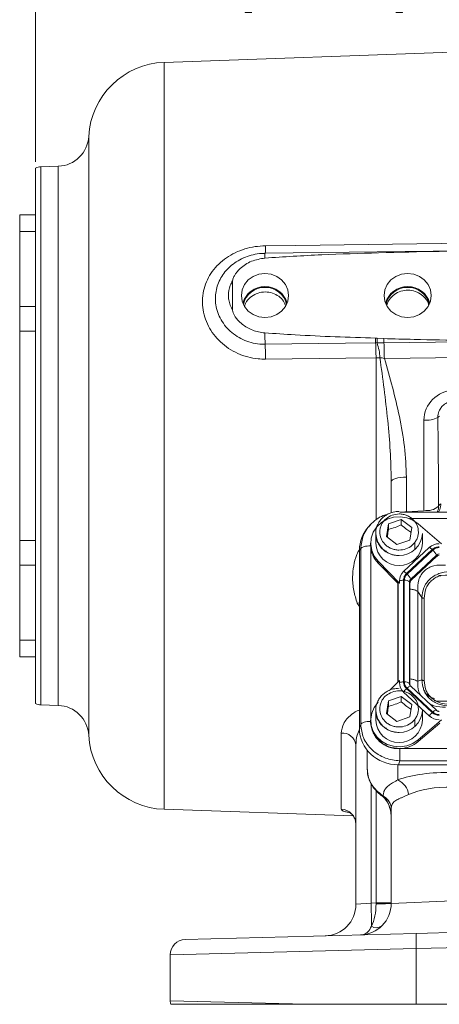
# Model space of a CAD drawing. Header units: inches. Extents: x 0.3 to 33.9, y 0.2 to 21.6.
# Tile 9 of 24: x 18.3 to 21.6, y 6 to 13.7. Entities that reach past the tile are written whole.
import ezdxf

# ---------------------------------------------------------------- set-up
doc = ezdxf.new("R2010")
doc.units = ezdxf.units.IN
doc.header["$MEASUREMENT"] = 0
doc.layers.add('SLD-0', color=7, linetype='Continuous', lineweight=15)
doc.styles.add('SLDTEXTSTYLE0', font='TXT', dxfattribs={"width": 0.75})
doc.dimstyles.new('SLDDIMSTYLE0', dxfattribs={"dimtxt": 0.25, "dimasz": 0.13, "dimexe": 0, "dimexo": 0.0625, "dimgap": 0.0625, "dimtad": 0, "dimtih": 1, "dimtoh": 1, "dimrnd": 1e-09, "dimzin": 12, "dimdsep": 46, "dimtxsty": 'SLDTEXTSTYLE0', "dimsah": 1, "dimcen": 0.09, "dimadec": 0, "dimazin": 3, "dimtfac": 1, "dimtofl": 0, "dimtmove": 0, "dimatfit": 3, "dimfxl": 1, "dimfrac": 2, "dimtolj": 1, "dimtzin": 12, "dimarcsym": 0})

# ---------------------------------------------------------------- blocks, each defined once
blk = doc.blocks.new('_D_6')
at = {"layer": 'SLD-0'}
for p, q in [((15.222, 11.6128), (15.222, 15.5199)), ((18.5173, 15.4317), (18.4665, 15.4317)), ((18.4665, 15.4317), (18.4665, 15.0349)), ((19.6602, 15.4317), (19.711, 15.4317)), ((19.711, 15.4317), (19.711, 15.0349)), ((15.222, 15.3949), (18.3777, 15.3949)), ((22.9555, 15.3949), (19.7998, 15.3949)), ((18.4665, 15.0349), (18.5173, 15.0349)), ((19.711, 15.0349), (19.6602, 15.0349))]:
    blk.add_line(p, q, dxfattribs=at)
for points in [[(15.222, 15.3949), (15.352, 15.3749), (15.352, 15.4149)], [(22.9555, 15.3949), (22.8255, 15.4149), (22.8255, 15.3749)]]:
    blk.add_solid(points, dxfattribs=at)
at = {"layer": 'SLD-0', "char_height": 0.25, "attachment_point": 1, "style": 'SLDTEXTSTYLE0'}
for s, insert in [('7.73', (18.6639, 15.8048, -1.544)), ('196.43', (18.5808, 15.3571, -1.544))]:
    blk.add_mtext(s, dxfattribs=dict(at, insert=insert))
blk = doc.blocks.new('_D_8')
at = {"layer": 'SLD-0'}
for p, q in [((18.3875, 12.6207), (18.3875, 14.2865)), ((20.1001, 14.1983), (20.0493, 14.1983)), ((20.0493, 14.1983), (20.0493, 13.8014)), ((21.243, 14.1983), (21.2938, 14.1983)), ((21.2938, 14.1983), (21.2938, 13.8014)), ((18.3875, 14.1615), (19.9605, 14.1615)), ((22.9555, 14.1615), (21.3826, 14.1615)), ((20.0493, 13.8014), (20.1001, 13.8014)), ((21.2938, 13.8014), (21.243, 13.8014))]:
    blk.add_line(p, q, dxfattribs=at)
for points in [[(18.3875, 14.1615), (18.5175, 14.1415), (18.5175, 14.1815)], [(22.9555, 14.1615), (22.8255, 14.1815), (22.8255, 14.1415)]]:
    blk.add_solid(points, dxfattribs=at)
at = {"layer": 'SLD-0', "char_height": 0.25, "attachment_point": 1, "style": 'SLDTEXTSTYLE0'}
for s, insert in [('4.57', (20.2467, 14.5714, -1.544)), ('116.03', (20.1636, 14.1237, -1.544))]:
    blk.add_mtext(s, dxfattribs=dict(at, insert=insert))

msp = doc.modelspace()

# ---------------------------------------------------------------- linework, layer by layer
at = {"color": 7, "linetype": 'Continuous', "lineweight": 15}
for p, q in [((22.9555, 13.5316), (19.4069, 13.4077)), ((18.3875, 12.0184), (18.3875, 12.5707)), ((18.5685, 12.5854), (18.4314, 12.5806)), ((18.3875, 12.2016), (18.2625, 12.2016)), ((18.2625, 12.2016), (18.2625, 12.0692)), ((18.3875, 12.0688), (18.2625, 12.0688)), ((18.2625, 12.0688), (18.2625, 11.4756)), ((18.3875, 12.0184), (18.3875, 11.8778)), ((18.3875, 8.3325), (18.3875, 11.8778)), ((20.0369, 11.86), (20.0432, 11.8622)), ((22.0013, 11.9193), (20.2067, 11.8966)), ((19.9487, 11.4458), (19.9487, 11.6793)), ((18.3875, 11.4756), (18.2625, 11.4756)), ((18.2625, 11.4756), (18.2625, 11.2791)), ((18.3875, 11.2791), (18.2625, 11.2791)), ((18.2625, 11.2791), (18.2625, 9.6236)), ((21.0805, 11.2255), (21.0935, 11.2246)), ((21.0935, 11.2246), (21.1468, 11.2209)), ((21.148, 11.1877), (21.0929, 11.1865)), ((22.1913, 11.2008), (21.148, 11.1877)), ((21.1155, 11.0702), (21.0849, 11.0692)), ((22.9555, 11.0872), (21.1508, 11.0645)), ((21.4647, 9.8619), (21.4647, 10.5748)), ((21.2055, 10.0899), (21.2051, 10.1031)), ((21.2055, 9.8435), (21.2055, 10.0899)), ((21.3262, 10.1243), (21.3262, 9.8508)), ((24.6369, 9.8477), (21.2732, 9.8477)), ((21.3262, 9.8508), (21.4599, 9.857)), ((21.0382, 9.7463), (21.0268, 9.7338)), ((21.0444, 9.7512), (21.0393, 9.7453)), ((21.1667, 9.6542), (21.1836, 9.7538)), ((21.1836, 9.7538), (21.2844, 9.79)), ((21.1836, 9.7108), (21.1836, 9.7538)), ((21.2844, 9.79), (21.3684, 9.7265)), ((21.2844, 9.79), (21.2844, 9.747)), ((21.6042, 9.5977), (21.4195, 9.7557)), ((21.0825, 9.6789), (21.0825, 9.6008)), ((21.3684, 9.7265), (21.3515, 9.6269)), ((21.4525, 9.6008), (21.4525, 9.6789)), ((18.3875, 9.6236), (18.2625, 9.6236)), ((18.2625, 9.6236), (18.2625, 9.4271)), ((21.0425, 9.6008), (21.0425, 9.5865)), ((21.0425, 9.5865), (21.0426, 9.5812)), ((21.2506, 9.5908), (21.1667, 9.6542)), ((21.3515, 9.6269), (21.2506, 9.5908)), ((21.3925, 9.5516), (21.3925, 9.6008)), ((20.9536, 9.5461), (20.9639, 9.5575)), ((20.9536, 9.5461), (20.9536, 8.1368)), ((20.9639, 9.5575), (20.9639, 8.1676)), ((21.166, 9.5417), (21.1663, 9.5343)), ((21.507, 9.567), (21.3037, 9.3773)), ((21.5297, 9.5512), (21.3264, 9.3614)), ((21.534, 9.5471), (21.3308, 9.3574)), ((21.1017, 9.4589), (21.2708, 9.2865)), ((21.1017, 9.4589), (21.1017, 9.4445)), ((21.258, 9.2852), (21.1017, 9.4445)), ((21.5633, 9.5074), (21.36, 9.3176)), ((21.5658, 9.4978), (21.3625, 9.308)), ((21.5658, 9.4978), (21.5633, 9.5074)), ((18.3875, 9.4271), (18.2625, 9.4271)), ((18.2625, 9.4271), (18.2625, 8.8339)), ((21.258, 9.2852), (21.2616, 9.2888)), ((21.258, 9.2852), (21.258, 8.5017)), ((21.2708, 9.2865), (21.2708, 9.3032)), ((21.303, 9.3086), (21.303, 8.5034)), ((21.3091, 9.3086), (21.3091, 8.5034)), ((21.3505, 9.2961), (21.3505, 8.491)), ((21.354, 9.2888), (21.3505, 9.2961)), ((21.354, 9.2888), (21.354, 8.4837)), ((21.3625, 9.308), (21.36, 9.3176)), ((21.4156, 9.2205), (21.4156, 8.509)), ((21.4477, 9.1707), (21.4156, 9.2205)), ((21.4477, 9.1707), (21.4477, 8.519)), ((21.4658, 9.167), (21.4658, 8.5153)), ((18.2625, 8.8344), (18.2625, 8.7016)), ((18.2625, 8.8339), (18.3875, 8.8339)), ((18.2625, 8.7016), (18.3875, 8.7016)), ((21.2708, 8.5147), (21.1974, 8.4399)), ((21.2708, 8.5147), (21.2708, 8.498)), ((21.4477, 8.519), (21.4156, 8.509)), ((21.3037, 8.4239), (21.507, 8.2342)), ((21.3264, 8.4506), (21.5297, 8.2608)), ((21.3308, 8.4546), (21.534, 8.2648)), ((21.354, 8.4837), (21.3505, 8.491)), ((21.5627, 8.2805), (21.3594, 8.4702)), ((21.1667, 8.2539), (21.1836, 8.3535)), ((21.1836, 8.3535), (21.2844, 8.3896)), ((21.1836, 8.3105), (21.1836, 8.3535)), ((21.2844, 8.3896), (21.3684, 8.3261)), ((21.2844, 8.3896), (21.2844, 8.3466)), ((21.573, 8.3516), (21.5446, 8.3564)), ((18.4314, 8.3226), (18.5685, 8.3178)), ((21.0825, 8.2785), (21.0825, 8.2004)), ((21.3684, 8.3261), (21.3515, 8.2266)), ((21.4525, 8.2004), (21.4525, 8.2785)), ((21.0425, 8.2004), (21.0425, 8.1861)), ((21.2506, 8.1904), (21.1667, 8.2539)), ((21.3515, 8.2266), (21.2506, 8.1904)), ((21.3925, 8.1512), (21.3925, 8.2004)), ((21.4195, 8.0455), (21.6042, 8.2035)), ((20.9536, 8.1368), (20.9639, 8.1676)), ((21.166, 8.1413), (21.1663, 8.134)), ((21.5902, 8.1772), (21.4195, 8.0312)), ((20.8097, 7.4962), (20.8097, 8.099)), ((21.4195, 8.0455), (21.4195, 8.0312)), ((20.9255, 6.7436), (20.9255, 8.0051)), ((21.0155, 7.9548), (21.0155, 7.9623)), ((21.0155, 7.9548), (21.0155, 7.8146)), ((21.2765, 7.9762), (24.6336, 7.9762)), ((21.2628, 7.8482), (21.2732, 7.879)), ((21.2732, 7.879), (24.6369, 7.879)), ((21.2628, 7.8482), (24.6473, 7.8482)), ((21.1302, 7.6026), (21.1378, 7.5972)), ((21.1422, 7.6024), (21.1475, 7.5972)), ((19.4069, 7.4955), (20.9043, 7.4432)), ((21.2055, 6.751), (21.2055, 7.4986)), ((20.9255, 6.7436), (21.0462, 6.7531)), ((21.0462, 6.7531), (21.0849, 6.7541)), ((21.0849, 6.7541), (21.2055, 6.7541)), ((21.2055, 6.751), (21.6881, 6.7699)), ((21.4032, 6.5126), (22.9555, 6.5532)), ((19.5724, 6.4647), (21.4032, 6.5126)), ((21.4032, 6.3926), (19.4555, 6.3447)), ((22.9555, 6.4333), (21.4032, 6.3926)), ((21.4032, 6.3926), (21.4032, 5.952)), ((19.4555, 5.9785), (19.4555, 6.3447)), ((19.4555, 5.9785), (20.5321, 5.952)), ((21.4032, 5.952), (20.5321, 5.952)), ((22.9555, 5.952), (21.4032, 5.952))]:
    msp.add_line(p, q, dxfattribs=at)
at = {"color": 8, "linetype": 'Continuous', "lineweight": 15}
for p, q in [((19.4069, 13.4077), (19.4069, 10.4516)), ((18.8095, 12.8217), (18.8095, 8.0815)), ((18.4314, 12.5806), (18.4314, 10.4516)), ((18.5685, 10.4516), (18.5685, 12.5854)), ((21.0849, 9.7868), (21.0849, 11.0692)), ((18.4314, 10.4516), (18.4314, 8.3226)), ((18.5685, 8.3178), (18.5685, 10.4516)), ((19.4069, 10.4516), (19.4069, 7.4955)), ((24.5064, 9.7963), (21.3497, 9.7963)), ((21.0427, 9.5781), (21.0427, 8.2088)), ((21.2616, 9.2888), (21.2616, 8.5053)), ((20.9366, 9.1266), (20.9536, 9.1308)), ((20.9536, 9.1002), (20.9366, 9.1266)), ((21.2568, 7.8482), (21.2568, 7.7285)), ((21.0462, 7.698), (21.0462, 6.7531)), ((21.0849, 6.7541), (21.0849, 7.6442))]:
    msp.add_line(p, q, dxfattribs=at)
at = {"color": 7, "linetype": 'Continuous', "lineweight": 15, "flags": 128}
for points in [[(20.2097, 11.9558), (20.4496, 11.9589), (21.409, 11.9712), (22.9555, 11.9911)], [(20.2055, 11.7369), (20.1572, 11.7309), (20.1122, 11.7135), (20.0735, 11.6858), (20.0438, 11.6497), (20.0252, 11.6077), (20.0188, 11.5625), (20.0252, 11.5174), (20.0438, 11.4754), (20.0735, 11.4393), (20.1122, 11.4116), (20.1572, 11.3942), (20.2055, 11.3882), (20.2539, 11.3942), (20.2989, 11.4116), (20.3376, 11.4393), (20.3672, 11.4754), (20.3859, 11.5174), (20.3923, 11.5625), (20.3859, 11.6077), (20.3672, 11.6497), (20.3376, 11.6858), (20.2989, 11.7135), (20.2539, 11.7309), (20.2055, 11.7369)], [(21.3355, 11.7369), (21.2872, 11.7309), (21.2422, 11.7135), (21.2035, 11.6858), (21.1738, 11.6497), (21.1552, 11.6077), (21.1488, 11.5625), (21.1552, 11.5174), (21.1738, 11.4754), (21.2035, 11.4393), (21.2422, 11.4116), (21.2872, 11.3942), (21.3355, 11.3882), (21.3839, 11.3942), (21.4289, 11.4116), (21.4676, 11.4393), (21.4972, 11.4754), (21.5159, 11.5174), (21.5223, 11.5625), (21.5159, 11.6077), (21.4972, 11.6497), (21.4676, 11.6858), (21.4289, 11.7135), (21.3839, 11.7309), (21.3355, 11.7369)], [(21.082, 11.1868), (20.8422, 11.1838), (20.2069, 11.1758)], [(21.0849, 11.0692), (20.8451, 11.0662), (20.2097, 11.0583)], [(21.3262, 10.1243), (21.3024, 10.1234), (21.2797, 10.1214), (21.2588, 10.1181), (21.2406, 10.1138), (21.2257, 10.1086), (21.2146, 10.1028), (21.2078, 10.0965), (21.2055, 10.0899)], [(21.4195, 9.7557), (21.3768, 9.7844), (21.328, 9.8031), (21.2758, 9.8107), (21.2233, 9.8067), (21.1731, 9.7915), (21.1282, 9.7657), (21.0909, 9.7309), (21.0633, 9.6889), (21.0469, 9.6421), (21.0427, 9.593), (21.0508, 9.5444), (21.0708, 9.4988), (21.1017, 9.4589)], [(21.1017, 8.3423), (21.0708, 8.3024), (21.0508, 8.2568), (21.0427, 8.2082), (21.0469, 8.1591), (21.0633, 8.1123), (21.0909, 8.0703), (21.1282, 8.0355), (21.1731, 8.0097), (21.2233, 7.9945), (21.2758, 7.9905), (21.328, 7.9981), (21.3768, 8.0168), (21.4195, 8.0455)]]:
    msp.add_lwpolyline(points, dxfattribs=at)
at = {"color": 8, "linetype": 'Continuous', "lineweight": 15, "flags": 128}
for points in [[(21.3594, 8.4702), (21.3587, 8.4707), (21.3565, 8.4711), (21.3535, 8.4705), (21.3498, 8.4689), (21.3456, 8.4664), (21.3409, 8.4632), (21.3359, 8.4592), (21.3308, 8.4546)], [(21.0805, 7.6539), (21.0784, 7.6515), (21.0782, 7.6511)], [(21.1422, 7.6024), (21.1354, 7.6014), (21.1304, 7.6031)]]:
    msp.add_lwpolyline(points, dxfattribs=at)
at = {"color": 7, "linetype": 'Continuous', "lineweight": 15}
for centre, radius, start, end in [((19.4285, 12.7881), 0.62, 92, 176.88827), ((18.5598, 12.8353), 0.25, 272, 356.88827), ((18.4355, 12.4607), 0.12, 92, 113.57818), ((20.2006, 11.4574), 0.1752, 88.39307, 165.64611), ((20.2004, 11.4586), 0.1678, 88.23125, 169.09037), ((20.2105, 11.4574), 0.1752, 14.35389, 91.60693), ((20.2107, 11.4586), 0.1678, 10.90963, 91.76875), ((21.3306, 11.4574), 0.1752, 88.39307, 165.64611), ((21.3304, 11.4586), 0.1678, 88.23125, 169.09037), ((21.3405, 11.4574), 0.1752, 14.35389, 91.60693), ((21.3407, 11.4586), 0.1678, 10.90963, 91.76875), ((22.703, 11.2918), 2.4988, 180.58459, 182.66137), ((22.7884, 11.2721), 1.7085, 181.56303, 182.86348), ((21.9694, 11.1917), 0.8764, 177.8467, 180.33772), ((17.4503, 11.0497), 2.7594, 0.17835, 2.6193), ((18.3196, 11.0607), 2.7654, 0.1765, 2.61331), ((20.7545, 11.0604), 0.3611, 1.56136, 20.44063), ((22.8889, 11.2712), 1.7428, 181.65426, 182.74511), ((18.2194, 11.0612), 2.9314, 0.06435, 2.47299), ((21.6136, 10.5603), 0.054, 119.60348, 136.62238), ((21.4787, 10.7845), 0.2102, 266.19262, 297.08373), ((21.6114, 9.885), 0.0321, 113.25042, 164.74634), ((21.4888, 10.0013), 0.1414, 260.18406, 310.35352), ((21.2675, 9.6883), 0.1852, 182.89385, 357.10615), ((21.2675, 9.6101), 0.1852, 182.89385, 357.10615), ((21.5857, 9.4814), 0.1163, 89.69328, 132.58986), ((21.2456, 9.5878), 0.2031, 182.7504, 224.86995), ((21.4769, 9.4997), 0.0737, 44.27452, 65.95092), ((21.4634, 9.4646), 0.1086, 23.22388, 49.4763), ((21.5861, 9.4825), 0.0338, 89.69328, 132.58986), ((21.5862, 9.4756), 0.0301, 89.69328, 132.58986), ((21.3722, 9.3025), 0.1014, 132.52476, 179.62316), ((21.2736, 9.3099), 0.0737, 44.27452, 65.95092), ((21.2602, 9.2748), 0.1086, 23.22388, 49.4763), ((21.3009, 9.2223), 0.0863, 88.59507, 110.37676), ((21.3162, 9.257), 0.052, 48.73696, 97.7903), ((21.3799, 9.2959), 0.0294, 132.52476, 179.62316), ((21.3803, 9.2887), 0.0262, 132.52476, 179.62316), ((21.3009, 8.4171), 0.0863, 88.59507, 110.37676), ((21.3722, 8.4987), 0.1014, 180.37684, 227.47524), ((21.3162, 8.4519), 0.052, 48.73696, 97.7903), ((21.4289, 8.3399), 0.1508, 132.80896, 146.14421), ((21.3797, 8.4837), 0.0257, 180.10621, 209.10367), ((18.4355, 8.4425), 0.12, 246.42182, 268), ((18.5598, 8.0679), 0.25, 3.11173, 88), ((21.2675, 8.2879), 0.1852, 182.89385, 357.10615), ((21.5601, 8.2769), 0.00444, 53.46026, 101.95005), ((21.2606, 8.1939), 0.2182, 182.06591, 273.29625), ((21.2675, 8.2098), 0.1852, 182.89385, 357.10615), ((21.6322, 8.1502), 0.1508, 132.80896, 146.14421), ((21.5857, 8.3198), 0.1163, 227.41014, 270.30672), ((19.4285, 8.1151), 0.62, 183.11173, 268), ((20.8181, 7.991), 0.1084, 7.4986, 94.43837), ((21.2688, 8.2096), 0.2335, 271.87645, 310.19645), ((21.1944, 7.5921), 0.15, 7.5632, 65.40884), ((21.0904, 7.4972), 0.1152, 0.72547, 60.28003), ((20.8066, 7.3773), 0.1189, 0.45905, 88.49515), ((20.6755, 6.7436), 0.25, 271.5, 0), ((20.9555, 6.751), 0.25, 271.5, 0), ((15.8417, 6.6047), 5.2066, 359.61685, 1.6338), ((21.1144, 7.9279), 1.1805, 268.57209, 274.42791), ((21.0875, 6.6321), 0.0736, 237.68444, 305.31556), ((22.5498, 6.4526), 1.1481, 177.00545, 182.99455), ((19.5755, 6.3447), 0.12, 91.5, 180), ((19.5755, 5.9785), 0.12, 180, 192.75741)]:
    msp.add_arc(centre, radius, start, end, dxfattribs=at)
at = {"color": 8, "linetype": 'Continuous', "lineweight": 15}
for centre, radius, start, end in [((19.8863, 11.9405), 0.3237, 352.15383, 2.71631), ((20.3717, 11.8673), 0.1676, 169.92772, 182.91147), ((21.3793, 8.491), 0.0288, 180.09126, 209.32116), ((21.5783, 8.2245), 0.0599, 108.69708, 137.71443), ((21.1433, 7.6092), 0.0127, 233.20601, 289.34521)]:
    msp.add_arc(centre, radius, start, end, dxfattribs=at)
at = {"color": 7, "linetype": 'Continuous', "lineweight": 15}
for centre, major_axis, ratio, start_param, end_param in [((21.7097, 10.5779), (0.2415, 0.0428), 0.962793, 1.4369, 2.97279), ((21.4605, 9.6851), (0.0043, 2.6055), 0.046027, 4.792529, 5.070198), ((21.2724, 9.5371), (0.313, -0.0656), 0.927683, 2.642019, 3.333612), ((23.5304, 9.503), (3.4384, 0.1121), 0.032567, 4.108741, 4.407208), ((21.303, 9.2441), (-0.0413, 0.0448), 0.170211, 5.767586, 6.291275), ((23.5304, 8.1957), (3.4384, -0.1121), 0.032567, 1.739821, 2.177444), ((21.2724, 8.1458), (0.313, 0.0656), 0.927683, 2.949574, 4.490212), ((21.7099, 7.5463), (0.6249, -0.0274), 0.383235, 1.622509, 2.398549), ((21.7055, 7.4297), (0.4998, -0.0303), 0.478472, 1.634733, 2.410774), ((21.0805, 7.4245), (0, 0.2045), 0.611254, 4.712389, 5.718047), ((20.9555, 6.751), (-0.0065, 0.2499), 0.517444, 3.888295, 4.686209), ((21.0805, 6.7542), (-0.0033, 0.25), 0.017441, 4.686437, 4.711704)]:
    msp.add_ellipse(centre, major_axis=major_axis, ratio=ratio, start_param=start_param, end_param=end_param, dxfattribs=at)
at = {"color": 8, "linetype": 'Continuous', "lineweight": 15}
msp.add_ellipse((21.3305, 9.7961), major_axis=(0.1249, 0.0102), ratio=0.438104, start_param=1.569865, end_param=1.771679, dxfattribs=at)
at = {"color": 7, "linetype": 'Continuous', "lineweight": 15}
for points, knots in [([(20.2097, 11.0583), (20.19, 11.0587), (20.1423, 11.0597), (20.0678, 11.074), (19.9889, 11.1018), (19.9163, 11.1422), (19.8521, 11.193), (19.7982, 11.253), (19.7558, 11.3196), (19.7264, 11.3916), (19.7102, 11.4665), (19.7084, 11.5424), (19.7205, 11.6172), (19.747, 11.6884), (19.7862, 11.7543), (19.8375, 11.8127), (19.8989, 11.8626), (19.9688, 11.9027), (20.0453, 11.9322), (20.1264, 11.9513), (20.1819, 11.9543), (20.2097, 11.9558)], [0, 0, 0, 0, 0.038378, 0.09291, 0.147439, 0.201566, 0.255685, 0.308751, 0.361806, 0.414177, 0.466541, 0.51909, 0.571642, 0.624715, 0.677797, 0.731116, 0.784444, 0.838115, 0.891791, 0.945895, 1, 1, 1, 1]), ([(20.2043, 11.8587), (20.1681, 11.8525), (20.0961, 11.8401), (20.013, 11.7856), (19.9694, 11.7315), (19.9517, 11.697), (19.9494, 11.6834), (19.9487, 11.6793)], [0, 0, 0, 0, 0.322606, 0.642639, 0.869131, 0.960935, 1, 1, 1, 1]), ([(20.2067, 11.8954), (20.1915, 11.8952), (20.1537, 11.8946), (20.096, 11.8831), (20.056, 11.8673), (20.037, 11.8597)], [0, 0, 0, 0, 0.26036, 0.647401, 1, 1, 1, 1]), ([(22.3053, 11.923), (22.2253, 11.922), (21.8254, 11.9174), (21.2751, 11.9061), (20.6546, 11.8867), (20.3544, 11.8681), (20.2043, 11.8587)], [0, 0, 0, 0, 0.114153, 0.570777, 0.785343, 1, 1, 1, 1]), ([(19.9487, 11.6793), (19.9422, 11.6669), (19.9229, 11.6302), (19.914, 11.5774), (19.9186, 11.5099), (19.9361, 11.4725), (19.9487, 11.4458)], [0, 0, 0, 0, 0.169371, 0.500138, 0.642092, 1, 1, 1, 1]), ([(20.368, 11.4838), (20.3612, 11.4989), (20.3468, 11.5305), (20.3046, 11.566), (20.2515, 11.5881), (20.1928, 11.5924), (20.1354, 11.5789), (20.087, 11.5486), (20.0548, 11.5133), (20.0471, 11.4873), (20.0445, 11.4787)], [0, 0, 0, 0, 0.123653, 0.258367, 0.393563, 0.528756, 0.66359, 0.798199, 0.932889, 1, 1, 1, 1]), ([(21.5011, 11.4889), (21.5009, 11.4902), (21.4987, 11.5091), (21.4767, 11.5417), (21.4367, 11.5794), (21.3831, 11.6017), (21.3247, 11.6067), (21.2672, 11.5937), (21.2182, 11.5641), (21.1835, 11.5256), (21.1747, 11.4957), (21.171, 11.4832)], [0, 0, 0, 0, 0.008878, 0.136772, 0.265089, 0.393868, 0.522663, 0.651127, 0.779371, 0.90768, 1, 1, 1, 1]), ([(19.9487, 11.4458), (19.9505, 11.4385), (19.9573, 11.4098), (19.9945, 11.3594), (20.0616, 11.3048), (20.1388, 11.2744), (20.1877, 11.2684), (20.2043, 11.2663)], [0, 0, 0, 0, 0.070467, 0.277117, 0.56329, 0.852377, 1, 1, 1, 1]), ([(20.2043, 11.2663), (20.2841, 11.2609), (20.5758, 11.2409), (20.8682, 11.232), (21.0805, 11.2255)], [0, 0, 0, 0, 0.273569, 1, 1, 1, 1]), ([(21.0929, 11.1865), (21.0913, 11.1866), (21.0877, 11.1868), (21.084, 11.1868), (21.082, 11.1868)], [0, 0, 0, 0, 0.44896, 1, 1, 1, 1]), ([(21.1468, 11.2209), (21.2267, 11.2188), (21.5748, 11.2095), (21.9231, 11.2046), (22.1913, 11.2008)], [0, 0, 0, 0, 0.2297207, 1, 1, 1, 1]), ([(21.1508, 11.0645), (21.1449, 11.0657), (21.133, 11.0681), (21.1214, 11.0695), (21.1155, 11.0702)], [0, 0, 0, 0, 0.49659, 1, 1, 1, 1]), ([(21.1508, 11.0645), (21.1727, 10.9884), (21.2167, 10.8361), (21.2719, 10.6038), (21.3155, 10.3667), (21.3226, 10.2053), (21.3262, 10.1243)], [0, 0, 0, 0, 0.247523, 0.495355, 0.746644, 1, 1, 1, 1]), ([(21.5744, 10.5974), (21.5749, 10.6062), (21.5763, 10.6292), (21.5895, 10.661), (21.6136, 10.6917), (21.6459, 10.715), (21.6785, 10.7258), (21.698, 10.7273), (21.7028, 10.7277)], [0, 0, 0, 0, 0.1337925, 0.3499936, 0.507744, 0.714733, 0.929626, 1, 1, 1, 1]), ([(21.5987, 9.9145), (21.5977, 9.8987), (21.5963, 9.8747), (21.5828, 9.8545), (21.5782, 9.8477)], [0, 0, 0, 0, 0.6601704, 1, 1, 1, 1]), ([(21.1799, 9.8325), (21.1673, 9.8289), (21.1338, 9.8194), (21.0844, 9.7907), (21.0536, 9.761), (21.0381, 9.7462)], [0, 0, 0, 0, 0.231501, 0.616126, 1, 1, 1, 1]), ([(21.2675, 9.8538), (21.2519, 9.8527), (21.2301, 9.8513), (21.1993, 9.842), (21.1743, 9.8309), (21.1471, 9.8129), (21.1224, 9.7891), (21.1017, 9.7594), (21.0878, 9.7244), (21.0814, 9.6946), (21.0833, 9.6773), (21.0838, 9.6731)], [0, 0, 0, 0, 0.15825, 0.22183, 0.327461, 0.437744, 0.556894, 0.682817, 0.815333, 0.954951, 1, 1, 1, 1]), ([(21.2127, 9.8237), (21.2314, 9.8284), (21.2602, 9.8356), (21.3003, 9.8308), (21.3302, 9.8218), (21.3575, 9.8071), (21.3876, 9.7822), (21.4138, 9.7428), (21.4226, 9.6971), (21.4181, 9.6599), (21.4083, 9.6319), (21.3926, 9.6064), (21.3659, 9.5783), (21.3237, 9.5538), (21.2747, 9.5456), (21.2348, 9.5498), (21.2049, 9.559), (21.1775, 9.5736), (21.1475, 9.5985), (21.1213, 9.638), (21.1125, 9.6837), (21.117, 9.7209), (21.1268, 9.7489), (21.1425, 9.7743), (21.169, 9.8029), (21.1955, 9.8155), (21.2127, 9.8237)], [0, 0, 0, 0, 0.059864, 0.09209, 0.125, 0.15791, 0.190136, 0.25, 0.309864, 0.34209, 0.375, 0.40791, 0.440136, 0.5, 0.559864, 0.59209, 0.625, 0.65791, 0.690136, 0.75, 0.809864, 0.84209, 0.875, 0.90791, 0.940136, 1, 1, 1, 1]), ([(21.5787, 9.8792), (21.5788, 9.8773), (21.5789, 9.8667), (21.5735, 9.8563), (21.5691, 9.8477)], [0, 0, 0, 0, 0.178476, 1, 1, 1, 1]), ([(21.579, 9.8791), (21.5793, 9.8801), (21.5808, 9.8848), (21.5806, 9.8897), (21.5804, 9.8935)], [0, 0, 0, 0, 0.230462, 1, 1, 1, 1]), ([(21.1836, 9.7108), (21.2016, 9.7157), (21.2353, 9.7249), (21.2688, 9.7399), (21.2844, 9.747)], [0, 0, 0, 0, 0.5347467, 1, 1, 1, 1]), ([(21.2844, 9.747), (21.2994, 9.734), (21.3253, 9.7117), (21.351, 9.695), (21.3618, 9.688)], [0, 0, 0, 0, 0.580034, 1, 1, 1, 1]), ([(21.0838, 9.6731), (21.0842, 9.6634), (21.0851, 9.6404), (21.0979, 9.6059), (21.119, 9.5722), (21.1466, 9.5449), (21.1755, 9.5262), (21.2032, 9.5144), (21.2329, 9.506), (21.2547, 9.5048), (21.2675, 9.5041)], [0, 0, 0, 0, 0.107557, 0.254792, 0.400566, 0.542531, 0.672806, 0.769146, 0.864015, 1, 1, 1, 1]), ([(21.1735, 9.6491), (21.1743, 9.6532), (21.1776, 9.6717), (21.181, 9.6937), (21.1836, 9.7108)], [0, 0, 0, 0, 0.221926, 1, 1, 1, 1]), ([(21.6365, 9.4267), (21.605, 9.4283), (21.5584, 9.4308), (21.502, 9.4095), (21.4667, 9.3848), (21.4399, 9.3515), (21.4154, 9.2973), (21.4155, 9.2514), (21.4156, 9.2205)], [0, 0, 0, 0, 0.257397, 0.381602, 0.5, 0.618394, 0.742603, 1, 1, 1, 1]), ([(21.6685, 9.3769), (21.6395, 9.3738), (21.5957, 9.369), (21.5439, 9.3434), (21.5098, 9.3179), (21.4825, 9.2861), (21.4554, 9.238), (21.4507, 9.1975), (21.4477, 9.1707)], [0, 0, 0, 0, 0.248977, 0.376059, 0.5, 0.623945, 0.751023, 1, 1, 1, 1]), ([(21.4477, 8.519), (21.4507, 8.4917), (21.4554, 8.4504), (21.4825, 8.4017), (21.5098, 8.3699), (21.5439, 8.3444), (21.5957, 8.3194), (21.6395, 8.3155), (21.6685, 8.3128)], [0, 0, 0, 0, 0.248977, 0.376059, 0.5, 0.623945, 0.751023, 1, 1, 1, 1]), ([(21.4658, 8.5153), (21.4683, 8.4901), (21.4719, 8.4523), (21.4963, 8.4072), (21.5214, 8.3779), (21.5528, 8.3545), (21.601, 8.3317), (21.6416, 8.3283), (21.6685, 8.3261)], [0, 0, 0, 0, 0.250062, 0.376147, 0.5, 0.62379, 0.749938, 1, 1, 1, 1]), ([(21.2675, 8.4534), (21.2519, 8.4524), (21.2301, 8.4509), (21.1993, 8.4416), (21.1743, 8.4306), (21.1471, 8.4126), (21.1224, 8.3888), (21.1017, 8.359), (21.0878, 8.324), (21.0814, 8.2942), (21.0833, 8.277), (21.0838, 8.2728)], [0, 0, 0, 0, 0.15825, 0.22183, 0.327461, 0.437744, 0.556894, 0.682817, 0.815333, 0.954951, 1, 1, 1, 1]), ([(21.2127, 8.4234), (21.2314, 8.428), (21.2602, 8.4352), (21.3003, 8.4305), (21.3302, 8.4215), (21.3575, 8.4067), (21.3876, 8.3819), (21.4138, 8.3424), (21.4226, 8.2967), (21.4181, 8.2595), (21.4083, 8.2315), (21.3926, 8.206), (21.3659, 8.178), (21.3237, 8.1534), (21.2747, 8.1453), (21.2348, 8.1495), (21.2049, 8.1586), (21.1775, 8.1733), (21.1475, 8.1981), (21.1213, 8.2376), (21.1125, 8.2833), (21.117, 8.3205), (21.1268, 8.3485), (21.1425, 8.3739), (21.169, 8.4025), (21.1955, 8.4151), (21.2127, 8.4234)], [0, 0, 0, 0, 0.059864, 0.09209, 0.125, 0.15791, 0.190136, 0.25, 0.309864, 0.34209, 0.375, 0.40791, 0.440136, 0.5, 0.559864, 0.59209, 0.625, 0.65791, 0.690136, 0.75, 0.809864, 0.84209, 0.875, 0.90791, 0.940136, 1, 1, 1, 1]), ([(21.5471, 8.3728), (21.5393, 8.3752), (21.522, 8.3805), (21.5016, 8.3929), (21.484, 8.408), (21.4698, 8.4279), (21.461, 8.4455), (21.4595, 8.4593), (21.4592, 8.4627)], [0, 0, 0, 0, 0.117403, 0.263779, 0.436404, 0.6414, 0.911425, 1, 1, 1, 1]), ([(21.1836, 8.3105), (21.2016, 8.3154), (21.2353, 8.3245), (21.2688, 8.3396), (21.2844, 8.3466)], [0, 0, 0, 0, 0.534747, 1, 1, 1, 1]), ([(21.2844, 8.3466), (21.2994, 8.3336), (21.3253, 8.3113), (21.351, 8.2946), (21.3618, 8.2876)], [0, 0, 0, 0, 0.580034, 1, 1, 1, 1]), ([(21.0838, 8.2728), (21.0842, 8.2631), (21.0851, 8.2401), (21.0979, 8.2056), (21.119, 8.1718), (21.1466, 8.1446), (21.1755, 8.1258), (21.2032, 8.114), (21.2329, 8.1056), (21.2547, 8.1044), (21.2675, 8.1037)], [0, 0, 0, 0, 0.1075566, 0.2547921, 0.4005664, 0.5425312, 0.6728059, 0.769146, 0.8640146, 1, 1, 1, 1]), ([(21.1735, 8.2487), (21.1743, 8.2528), (21.1776, 8.2714), (21.181, 8.2933), (21.1836, 8.3105)], [0, 0, 0, 0, 0.221926, 1, 1, 1, 1]), ([(21.5863, 8.2703), (21.5837, 8.2705), (21.5786, 8.2708), (21.5713, 8.2731), (21.5646, 8.2765), (21.561, 8.2797), (21.5591, 8.2812)], [0, 0, 0, 0, 0.252641, 0.5035, 0.75261, 1, 1, 1, 1]), ([(20.9639, 8.1676), (20.9683, 8.1318), (20.975, 8.0765), (21.0138, 8.01), (21.0534, 7.9644), (21.1023, 7.9273), (21.1741, 7.8906), (21.2342, 7.8835), (21.2732, 7.879)], [0, 0, 0, 0, 0.240418, 0.371173, 0.5, 0.62883, 0.759582, 1, 1, 1, 1]), ([(21.0446, 8.1823), (21.0473, 8.1581), (21.0518, 8.1194), (21.0791, 8.072), (21.1086, 8.0377), (21.1454, 8.0101), (21.1992, 7.9834), (21.244, 7.979), (21.2732, 7.9762)], [0, 0, 0, 0, 0.219463, 0.351506, 0.485911, 0.620316, 0.75236, 1, 1, 1, 1]), ([(21.0155, 7.8146), (21.0181, 7.7892), (21.0233, 7.7385), (21.0535, 7.6852), (21.0757, 7.6595), (21.0805, 7.6539)], [0, 0, 0, 0, 0.440119, 0.877499, 1, 1, 1, 1]), ([(21.0169, 7.8111), (21.0167, 7.8033), (21.0163, 7.7792), (21.0263, 7.7391), (21.0466, 7.6944), (21.065, 7.6647), (21.0777, 7.6521), (21.0786, 7.6512)], [0, 0, 0, 0, 0.135615, 0.415722, 0.697939, 0.977482, 1, 1, 1, 1]), ([(21.1422, 7.6024), (21.1424, 7.6069), (21.1429, 7.6161), (21.1457, 7.6301), (21.1507, 7.6444), (21.1592, 7.6587), (21.1706, 7.6721), (21.1843, 7.684), (21.1997, 7.695), (21.2164, 7.7054), (21.2352, 7.7163), (21.2496, 7.7244), (21.2568, 7.7285)], [0, 0, 0, 0, 0.085725, 0.171611, 0.283741, 0.396269, 0.510037, 0.624249, 0.717407, 0.810847, 0.905231, 1, 1, 1, 1]), ([(21.0789, 7.6517), (21.0818, 7.6479), (21.0945, 7.6314), (21.113, 7.6158), (21.1281, 7.6049), (21.1305, 7.6032)], [0, 0, 0, 0, 0.202674, 0.87327, 1, 1, 1, 1]), ([(21.0805, 7.6539), (21.0817, 7.6527), (21.0996, 7.6331), (21.1216, 7.6172), (21.1422, 7.6024)], [0, 0, 0, 0, 0.061953, 1, 1, 1, 1]), ([(21.1357, 7.599), (21.1392, 7.5959), (21.1538, 7.5831), (21.1747, 7.554), (21.1942, 7.5095), (21.2041, 7.4649), (21.2051, 7.4358), (21.2055, 7.4245)], [0, 0, 0, 0, 0.0713734, 0.2930277, 0.5465112, 0.8230675, 1, 1, 1, 1]), ([(21.3431, 7.6119), (21.3349, 7.6082), (21.3185, 7.6009), (21.2961, 7.5915), (21.2756, 7.5828), (21.2568, 7.5739), (21.2403, 7.5645), (21.2266, 7.5538), (21.2161, 7.5413), (21.2096, 7.5277), (21.2061, 7.5134), (21.2057, 7.5036), (21.2055, 7.4986)], [0, 0, 0, 0, 0.095516, 0.191631, 0.289412, 0.387736, 0.494769, 0.602543, 0.712756, 0.823908, 0.911723, 1, 1, 1, 1]), ([(20.8698, 7.4728), (20.8696, 7.4729), (20.8688, 7.4732), (20.8755, 7.4703), (20.8895, 7.4608), (20.9069, 7.4423), (20.9202, 7.4155), (20.9267, 7.3925), (20.9251, 7.3801), (20.9249, 7.3785)], [0, 0, 0, 0, 0.065466, 0.209193, 0.362076, 0.549913, 0.753931, 0.96767, 1, 1, 1, 1]), ([(21.0482, 6.5698), (21.0398, 6.5529), (21.0309, 6.5347), (21.011, 6.5166), (20.9979, 6.5084), (20.9819, 6.5035), (20.9732, 6.5019), (20.9683, 6.5014), (20.9656, 6.5012), (20.9641, 6.5011), (20.9632, 6.5011), (20.9628, 6.5011), (20.9625, 6.5011), (20.9624, 6.5011), (20.9622, 6.501), (20.9621, 6.501)], [0, 0, 0, 0, 0.426251, 0.457293, 0.712383, 0.842296, 0.912355, 0.951016, 0.972553, 0.984602, 0.991356, 0.995145, 0.996106, 0.996742, 1, 1, 1, 1]), ([(20.5321, 5.952), (20.4622, 5.952), (20.3274, 5.952), (20.1463, 5.952), (19.9852, 5.952), (19.8425, 5.952), (19.7205, 5.952), (19.6199, 5.952), (19.534, 5.952), (19.4715, 5.952), (19.4628, 5.952), (19.4585, 5.952)], [0, 0, 0, 0, 0.110367, 0.212962, 0.315885, 0.418482, 0.52113, 0.624104, 0.726755, 0.863377, 1, 1, 1, 1])]:
    msp.add_open_spline(points, degree=3, knots=knots, dxfattribs=at)
at = {"color": 8, "linetype": 'Continuous', "lineweight": 15}
for points, knots in [([(20.2069, 11.1758), (20.2042, 11.1758), (20.1785, 11.1756), (20.129, 11.1802), (20.0617, 11.1983), (19.9984, 11.2278), (19.9424, 11.2668), (19.8942, 11.3149), (19.8566, 11.3688), (19.8298, 11.4278), (19.8176, 11.4766), (19.8134, 11.5139), (19.8121, 11.5491), (19.8161, 11.5953), (19.8308, 11.6503), (19.8549, 11.7024), (19.8876, 11.75), (19.9286, 11.7933), (19.9782, 11.8299), (20.0151, 11.8524), (20.0362, 11.8598), (20.0369, 11.86)], [0, 0, 0, 0, 0.007721, 0.073643, 0.141671, 0.207153, 0.274709, 0.339632, 0.406639, 0.469143, 0.533611, 0.558599, 0.58371, 0.641369, 0.700594, 0.757612, 0.816079, 0.875021, 0.935491, 0.998022, 1, 1, 1, 1]), ([(21.2051, 10.1031), (21.2033, 10.1795), (21.1997, 10.337), (21.1779, 10.577), (21.1496, 10.8235), (21.1269, 10.9879), (21.1155, 11.0702)], [0, 0, 0, 0, 0.233448, 0.48139, 0.740418, 1, 1, 1, 1]), ([(21.0393, 9.7453), (21.0311, 9.7365), (21.009, 9.7127), (20.9755, 9.651), (20.9685, 9.5943), (20.9639, 9.5575)], [0, 0, 0, 0, 0.173272, 0.464502, 1, 1, 1, 1]), ([(20.9366, 9.1266), (20.926, 9.1595), (20.9045, 9.2264), (20.8969, 9.3271), (20.9061, 9.4231), (20.9258, 9.4996), (20.9482, 9.5433), (20.9563, 9.5591)], [0, 0, 0, 0, 0.23682, 0.481014, 0.679703, 0.884035, 1, 1, 1, 1]), ([(21.5995, 9.3449), (21.5962, 9.3445), (21.5795, 9.3422), (21.553, 9.3271), (21.5213, 9.3045), (21.4963, 9.275), (21.4719, 9.23), (21.4683, 9.1921), (21.4658, 9.167)], [0, 0, 0, 0, 0.040338, 0.201684, 0.360173, 0.51858, 0.680007, 1, 1, 1, 1]), ([(21.4156, 9.2205), (21.4097, 9.2236), (21.3978, 9.2298), (21.3759, 9.236), (21.36, 9.2381), (21.354, 9.2389)], [0, 0, 0, 0, 0.383142, 0.766285, 1, 1, 1, 1]), ([(21.4156, 8.509), (21.4097, 8.5121), (21.3978, 8.5182), (21.3759, 8.5245), (21.36, 8.5266), (21.354, 8.5274)], [0, 0, 0, 0, 0.383142, 0.766285, 1, 1, 1, 1]), ([(21.4156, 8.509), (21.4149, 8.481), (21.4139, 8.4422), (21.4329, 8.4066), (21.4381, 8.3968)], [0, 0, 0, 0, 0.723141, 1, 1, 1, 1]), ([(20.8097, 8.099), (20.8133, 8.1241), (20.8187, 8.1624), (20.8521, 8.211), (20.8765, 8.235), (20.9084, 8.2588), (20.9287, 8.2737), (20.953, 8.2796), (20.9536, 8.2797)], [0, 0, 0, 0, 0.363364, 0.552451, 0.741257, 0.762988, 0.994204, 1, 1, 1, 1]), ([(21.5108, 8.3289), (21.5217, 8.3237), (21.5609, 8.3051), (21.6047, 8.3038), (21.6365, 8.3028)], [0, 0, 0, 0, 0.2768612, 1, 1, 1, 1]), ([(20.9576, 8.1349), (20.9491, 8.1177), (20.9285, 8.0759), (20.9266, 8.0313), (20.9255, 8.0051)], [0, 0, 0, 0, 0.412988, 1, 1, 1, 1]), ([(20.8692, 7.4707), (20.86, 7.4723), (20.8323, 7.477), (20.8134, 7.486), (20.8107, 7.4935), (20.8097, 7.4962)], [0, 0, 0, 0, 0.241869, 0.724873, 1, 1, 1, 1])]:
    msp.add_open_spline(points, degree=3, knots=knots, dxfattribs=at)
at = {"color": 7, "linetype": 'Continuous', "lineweight": 15}
for points in [[(21.0426, 9.5812), (21.0333, 9.5809), (21.0147, 9.5802), (20.9903, 9.5749), (20.9716, 9.5672), (20.9665, 9.5607), (20.9639, 9.5575)], [(21.5297, 9.5512), (21.538, 9.5575), (21.5545, 9.57), (21.5757, 9.5721), (21.5863, 9.5731)], [(21.534, 9.5471), (21.5417, 9.5529), (21.557, 9.5645), (21.5765, 9.5664), (21.5863, 9.5674)], [(21.303, 9.3086), (21.3041, 9.3185), (21.3063, 9.3382), (21.3197, 9.3537), (21.3264, 9.3614)], [(21.3091, 9.3086), (21.3101, 9.3177), (21.3121, 9.336), (21.3245, 9.3502), (21.3308, 9.3574)], [(21.4658, 9.167), (21.464, 9.167), (21.4603, 9.1671), (21.4552, 9.1679), (21.4508, 9.1691), (21.4487, 9.1702), (21.4477, 9.1707)], [(21.3264, 8.4506), (21.3197, 8.4583), (21.3063, 8.4737), (21.3041, 8.4935), (21.303, 8.5034)], [(21.3308, 8.4546), (21.3245, 8.4617), (21.3121, 8.476), (21.3101, 8.4943), (21.3091, 8.5034)], [(21.4658, 8.5153), (21.464, 8.5153), (21.4603, 8.5154), (21.4552, 8.5162), (21.4508, 8.5174), (21.4487, 8.5185), (21.4477, 8.519)], [(21.5863, 8.2446), (21.5765, 8.2455), (21.557, 8.2474), (21.5417, 8.259), (21.534, 8.2648)], [(20.9639, 8.1676), (20.9665, 8.1709), (20.9716, 8.1773), (20.9903, 8.185), (21.0147, 8.1903), (21.0333, 8.191), (21.0426, 8.1913)], [(21.5863, 8.2389), (21.5757, 8.2399), (21.5545, 8.2419), (21.538, 8.2545), (21.5297, 8.2608)], [(21.2732, 7.9761), (21.2732, 7.9671), (21.2732, 7.949), (21.2732, 7.921), (21.2732, 7.8958), (21.2732, 7.8846), (21.2732, 7.879)]]:
    msp.add_open_spline(points, degree=3, dxfattribs=at)

# ---------------------------------------------------------------- dimensions: what is measured, and where the dimension line sits
at = {"layer": 'SLD-0'}
for base, p2, picture, middle in [((15.222, 15.3949), (15.222, 11.5628), '_D_6', (19.0888, 15.3949)), ((18.3875, 14.1615), (18.3875, 12.5707), '_D_8', (20.6715, 14.1615))]:
    dim = msp.add_linear_dim(base=base, p1=(22.9555, 17.4229), p2=p2, dimstyle='SLDDIMSTYLE0', dxfattribs=at)
    dim.commit()
    dim.dimension.update_dxf_attribs({"geometry": picture, "text_midpoint": middle, "dimtype": 160})

doc.saveas('drawing.dxf')
